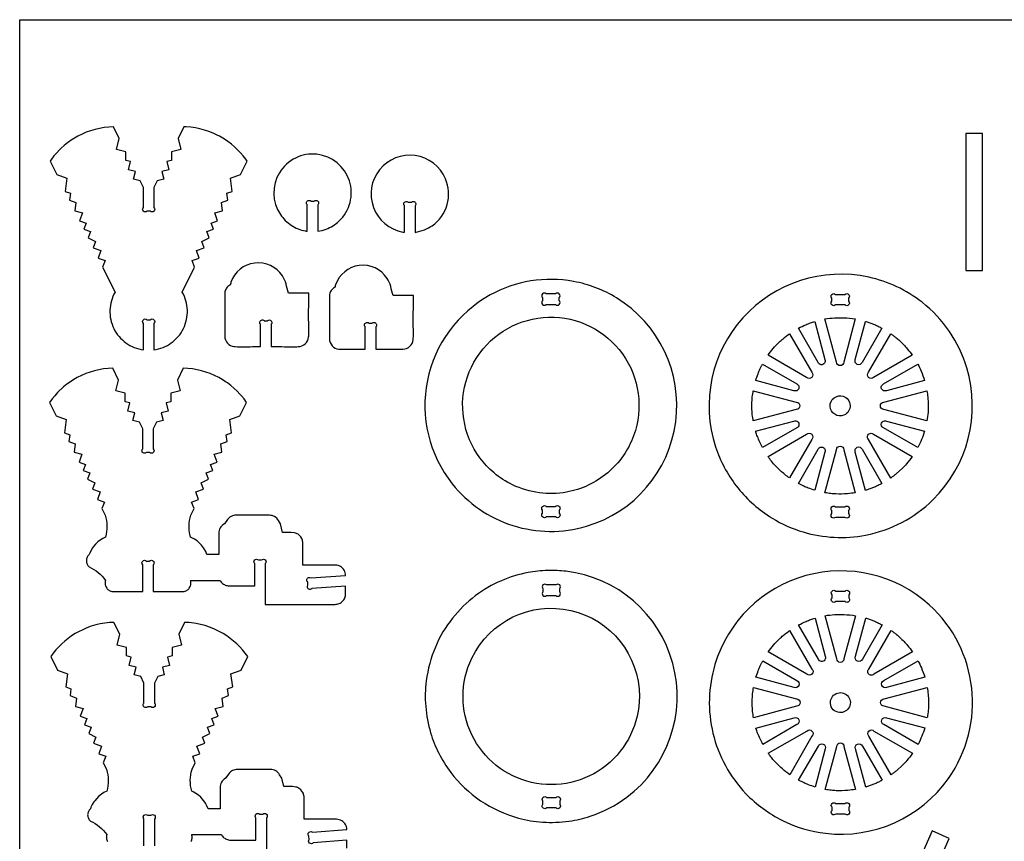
# Model space of a CAD drawing. Extents: x -818 to 922, y -599 to 344.
# Tile 2 of 5: x -818 to -257, y -124 to 344. Entities that reach past the tile are written whole.
import ezdxf

# ---------------------------------------------------------------- set-up
doc = ezdxf.new("R2010")
doc.units = 0
doc.header["$MEASUREMENT"] = 0
doc.layers.get('0').update_dxf_attribs({"linetype": 'CONTINUOUS'})
doc.layers.add('SECTIONCUTEDGES', color=18, linetype='CONTINUOUS')

msp = doc.modelspace()

# ---------------------------------------------------------------- linework, layer by layer
msp.add_lwpolyline([(922.13, 343.83), (922.13, -599.45), (-818.06, -599.45), (-818.06, 343.83)], close=True)
at = {"layer": 'SECTIONCUTEDGES'}
for points in [[(-763.08, 165.64), (-762.3, 164.53), (-761.46, 163.47), (-760.56, 162.48), (-759.61, 161.54), (-758.6, 160.66), (-757.54, 159.85), (-756.43, 159.1), (-755.28, 158.42), (-754.09, 157.81), (-752.86, 157.27), (-751.6, 156.81), (-750.3, 156.42), (-748.98, 156.11), (-747.63, 155.88), (-747.63, 170.91, -1), (-745.51, 173.03), (-743.75, 173.03, -1), (-741.63, 170.91), (-741.63, 155.88), (-740.28, 156.11), (-738.95, 156.42), (-737.66, 156.81), (-736.39, 157.27), (-735.16, 157.81), (-733.97, 158.42), (-732.82, 159.1), (-731.72, 159.85), (-730.66, 160.66), (-729.65, 161.54), (-728.69, 162.48), (-727.8, 163.47), (-726.96, 164.53), (-726.18, 165.64), (-725.47, 166.8), (-724.83, 168.01), (-724.26, 169.25), (-723.78, 170.52), (-723.37, 171.82), (-723.05, 173.12), (-722.81, 174.44), (-722.65, 175.77), (-722.57, 177.11), (-722.57, 178.44), (-722.66, 179.77), (-722.82, 181.1), (-723.06, 182.42), (-723.39, 183.72), (-723.79, 185), (-724.27, 186.27), (-724.84, 187.5), (-725.48, 188.71), (-718.43, 202.97), (-719.8, 206.67), (-715.87, 208.13), (-717.45, 212.38), (-712.95, 214.05), (-714.27, 217.62), (-710.18, 219.64), (-711.51, 223.22), (-707.71, 224.63), (-708.99, 228.07), (-705.34, 229.42), (-707.02, 233.94), (-702.55, 235.07), (-703.2, 239.8), (-699.53, 241.17), (-700.06, 245), (-697.09, 246.11), (-698.11, 253.54), (-692.35, 255.68), (-688.55, 263.36), (-689.24, 264.35), (-690.71, 266.26), (-692.28, 268.09), (-693.94, 269.82), (-695.68, 271.47), (-697.52, 273.02), (-699.44, 274.47), (-701.43, 275.82), (-702.46, 276.46), (-704.35, 277.53), (-705.53, 278.14), (-707.92, 279.25), (-710.37, 280.21), (-712.86, 281.03), (-715.4, 281.7), (-717.98, 282.23), (-720.58, 282.6), (-723.21, 282.81), (-724.53, 282.87), (-727.87, 276.11), (-726.3, 269.91), (-731.61, 268.56), (-731.61, 263.77), (-734.32, 263.08), (-733.13, 258.37), (-737.16, 257.35), (-736.06, 253.03), (-739.76, 252.09), (-741.63, 248.31), (-741.63, 236.94, -1), (-743.75, 234.82), (-745.51, 234.82, -1), (-747.63, 236.94), (-747.63, 248.31), (-749.5, 252.09), (-753.2, 253.03), (-752.1, 257.35), (-756.13, 258.37), (-754.93, 263.08), (-757.65, 263.77), (-757.65, 268.56), (-762.96, 269.91), (-761.38, 276.11), (-764.73, 282.87), (-767.36, 282.72), (-769.98, 282.43), (-772.57, 281.98), (-775.13, 281.39), (-777.65, 280.64), (-780.12, 279.75), (-782.54, 278.71), (-784.9, 277.53), (-786.8, 276.46), (-788.83, 275.16), (-790.79, 273.76), (-792.66, 272.26), (-794.46, 270.66), (-795.32, 269.82), (-796.98, 268.09), (-798.54, 266.26), (-800.01, 264.35), (-800.71, 263.36), (-796.91, 255.68), (-791.15, 253.54), (-792.17, 246.11), (-789.2, 245), (-789.73, 241.17), (-786.06, 239.8), (-786.71, 235.07), (-782.24, 233.94), (-783.92, 229.42), (-780.27, 228.07), (-781.54, 224.63), (-777.75, 223.22), (-779.08, 219.64), (-774.98, 217.62), (-776.31, 214.05), (-771.8, 212.38), (-773.38, 208.13), (-769.45, 206.67), (-770.83, 202.97), (-763.77, 188.71), (-764.42, 187.5), (-764.98, 186.27), (-765.47, 185), (-765.87, 183.72), (-766.19, 182.42), (-766.44, 181.1), (-766.6, 179.77), (-766.68, 178.44), (-766.68, 177.11), (-766.61, 175.77), (-766.45, 174.44), (-766.2, 173.12), (-765.88, 171.82), (-765.48, 170.52), (-764.99, 169.25), (-764.43, 168.01), (-763.79, 166.8)], [(-654.29, 223.41), (-654.29, 238.44, 0.08601), (-654.41, 238.64, -0.186349), (-654.73, 239.54, -0.284949), (-653.86, 240.86, -0.285005), (-652.28, 240.67, -0.066648), (-652.23, 240.61, 0.145329), (-652.17, 240.56), (-650.41, 240.56, 0.08601), (-650.21, 240.68, -0.186349), (-649.31, 241, -0.284949), (-647.99, 240.13, -0.285005), (-648.18, 238.56, -0.066648), (-648.24, 238.5, 0.145329), (-648.29, 238.44), (-648.29, 223.41, 0.047597), (-643.53, 224.65, 0.100184), (-636.25, 229.12, 0.639695), (-648.77, 267.19, 0.640021), (-669.61, 232.97, 0.099512), (-663.42, 226.84, 0.09979), (-655.36, 223.58, 0.009062), (-654.82, 223.49, -0.003021)], [(-592.9, 222.78, 0.053281), (-587.58, 224.23, 0.059622), (-583.23, 226.56, 0.171891), (-574.68, 238.58, 0.17205), (-575.6, 253.3, 0.566523), (-613.12, 258.45, 0.566801), (-599.96, 222.95, 0.009062), (-599.43, 222.86, -0.003021), (-598.9, 222.78), (-598.9, 237.8, 0.08601), (-599.02, 238.01, -0.186349), (-599.33, 238.9, -0.284949), (-598.46, 240.22, -0.285005), (-596.89, 240.03, -0.066648), (-596.84, 239.97, 0.145329), (-596.77, 239.93), (-595.02, 239.93, 0.08601), (-594.81, 240.05, -0.186349), (-593.92, 240.36, -0.284949), (-592.6, 239.49, -0.285005), (-592.79, 237.92, -0.066648), (-592.85, 237.87, 0.145329), (-592.9, 237.8)], [(-680.87, 157.72), (-680.87, 170.37, 0.08601), (-681, 170.57, -0.186349), (-681.31, 171.46, -0.284949), (-680.44, 172.79, -0.285005), (-678.87, 172.59, -0.066648), (-678.82, 172.54, 0.145329), (-678.75, 172.49), (-677, 172.49, 0.08601), (-676.79, 172.61, -0.186349), (-675.9, 172.93, -0.284949), (-674.58, 172.06, -0.285005), (-674.77, 170.48, -0.066648), (-674.83, 170.43, 0.145329), (-674.87, 170.37), (-674.87, 157.72, -0.001261), (-662.56, 157.68, 0.007568), (-659.48, 157.72, 0.17911), (-655.43, 159.33, 0.186027), (-653.53, 163.08, 0.012625), (-653.52, 163.28, 0.006307), (-653.5, 163.69, 0.00914), (-653.47, 168.59, -0.008036), (-653.38, 188.16), (-665.03, 188.16, 0.002778), (-666.39, 193.44, 0.080686), (-668.44, 198.02, 0.286261), (-684.25, 205.32, 0.286452), (-697.75, 194.33, 0.036637), (-698.04, 193.24, -0.114416), (-698.15, 192.98, -0.116624), (-698.43, 192.75, 0.081245), (-699.59, 191.9, 0.097719), (-700.81, 190.06, 0.089338), (-701.31, 187.71), (-701.31, 163.69, 0.17911), (-699.7, 159.65, 0.186027), (-695.95, 157.75, 0.012625), (-695.74, 157.73, 0.006307), (-695.34, 157.72, 0.008514), (-690.27, 157.67, -0.002207)], [(-621.28, 156.29), (-621.28, 168.94, 0.08601), (-621.4, 169.14, -0.186349), (-621.72, 170.04, -0.284949), (-620.85, 171.36, -0.285005), (-619.28, 171.17, -0.066648), (-619.22, 171.11, 0.145329), (-619.16, 171.06), (-617.4, 171.06, 0.08601), (-617.2, 171.18, -0.186349), (-616.31, 171.5, -0.284949), (-614.98, 170.63, -0.285005), (-615.18, 169.06, -0.066648), (-615.23, 169, 0.145329), (-615.28, 168.94), (-615.28, 156.29, -0.001261), (-602.97, 156.26, 0.007568), (-599.89, 156.29, 0.17911), (-595.84, 157.9, 0.186027), (-593.94, 161.65, 0.012625), (-593.93, 161.86, 0.006307), (-593.91, 162.26, 0.00914), (-593.88, 167.16, -0.008036), (-593.79, 186.74), (-605.44, 186.74, 0.002778), (-606.8, 192.01, 0.080686), (-608.84, 196.59, 0.286261), (-624.66, 203.89, 0.286452), (-638.16, 192.9, 0.036637), (-638.45, 191.81, -0.114416), (-638.56, 191.56, -0.116624), (-638.84, 191.32, 0.081245), (-640, 190.48, 0.097719), (-641.22, 188.64, 0.089338), (-641.72, 186.28), (-641.72, 162.26, 0.17911), (-640.11, 158.22, 0.186027), (-636.36, 156.32, 0.012625), (-636.15, 156.3, 0.006307), (-635.74, 156.29, 0.008514), (-630.68, 156.25, -0.002207)], [(-389.63, 60.08, 0.063566), (-371.86, 52.22, 0.120276), (-336.36, 50.43, 0.147825), (-298.04, 70.51, 0.278823), (-278.79, 145.71, 0.15407), (-304.22, 182.97, 0.113627), (-334.57, 197.26, 0.268788), (-406.2, 174.19, 0.26905), (-421.75, 100.64, 0.085445), (-409.98, 78.43, 0.083649), (-391.12, 61.01, 0.004404), (-390.38, 60.54, 0.004421)], [(-571.77, 79.68, 0.149338), (-537.22, 55.9, 0.149353), (-495.28, 55.48, 0.296651), (-444.5, 114.87, 0.29625), (-478.2, 185.47, 0.092281), (-502.68, 194.83, 0.172556), (-550.08, 187.16, 0.220869), (-585.91, 138.43, 0.221131)], [(-518.22, 181.74), (-512.9, 181.74, 1), (-510.78, 183.86), (-510.78, 185.62, 1), (-512.9, 187.74), (-518.22, 187.74, 1), (-520.34, 185.62), (-520.34, 183.86, 1)], [(-353.48, 187.48), (-348.16, 187.48, -1), (-346.04, 185.36), (-346.04, 183.6, -1), (-348.16, 181.48), (-353.48, 181.48, -1), (-355.6, 183.6), (-355.6, 185.36, -1)], [(-468.45, 107.01, -0.131005), (-483.22, 85.94, -0.129677), (-506.72, 74.85, -0.079692), (-522.11, 74.49, -0.0771), (-537.37, 79.02, -0.064704), (-547.94, 85.83, -0.117883), (-561.86, 104.73, -0.529054), (-516.84, 174.48, -0.528938)], [(-342.25, 173.47), (-348.81, 148.96, -1), (-352.91, 148.96), (-359.48, 173.46, -0.057699), (-348.73, 174.13, -0.024823)], [(-365.32, 172.09), (-359.49, 150.34, -1), (-363.38, 148.73), (-374.63, 168.21, -0.012176), (-370.41, 170.22, -0.019565), (-367.71, 171.3, -0.009363), (-366.52, 171.7, 0.003121)], [(-327.07, 168.26), (-338.35, 148.73, -1), (-342.23, 150.34), (-336.4, 172.12, 0.006199), (-336.17, 172.06, -0.0186), (-335.95, 172), (-331.3, 170.3, -0.018388), (-329.17, 169.31, 0.006129)], [(-379.75, 165.07), (-367.06, 143.1, -1), (-369.95, 140.2), (-391.92, 152.88, -0.014778), (-388.97, 156.64, -0.028539), (-385.53, 160.32, -0.018438), (-383.39, 162.21, -0.011345)], [(-309.8, 152.89), (-331.77, 140.2, -1), (-334.67, 143.1), (-321.99, 165.07, 0.006303), (-320.42, 163.94, -0.01891), (-318.88, 162.77, -0.017187), (-317.04, 161.15, -0.012321), (-314.61, 158.74, -0.018926), (-312.61, 156.49, -0.012469)], [(-395.08, 147.78), (-375.59, 136.52, -1), (-377.2, 132.64), (-398.93, 138.46, -0.012918), (-397.59, 142.33, -0.018758), (-396.5, 144.93, -0.010898), (-395.8, 146.36, 0.003632)], [(-302.79, 138.47), (-324.53, 132.64, -1), (-326.14, 136.53), (-306.65, 147.78, -0.026072), (-304.72, 143.74, -0.02074)], [(-779.18, 33.09), (-778.87, 32.71), (-778.51, 32.35), (-777.13, 31.69), (-775.81, 30.93), (-774.54, 30.08), (-773.33, 29.15), (-772.19, 28.15), (-771.12, 27.06), (-770.12, 25.9), (-769.2, 24.68), (-769.33, 24.18), (-769.4, 23.67), (-769.42, 23.16), (-769.39, 22.66), (-769.31, 22.15), (-769.18, 21.66), (-769, 21.18), (-768.77, 20.72), (-768.49, 20.29), (-768.18, 19.89), (-767.82, 19.52), (-767.44, 19.19), (-767.02, 18.9), (-766.57, 18.66), (-766.1, 18.46), (-765.61, 18.31), (-747.99, 18.31), (-747.99, 33.53, -1), (-745.87, 35.65), (-744.11, 35.65, -1), (-741.99, 33.53), (-741.99, 18.31), (-724.37, 18.31), (-723.87, 18.46), (-723.4, 18.66), (-722.96, 18.9), (-722.54, 19.19), (-722.15, 19.52), (-721.8, 19.89), (-721.48, 20.29), (-721.21, 20.72), (-720.98, 21.18), (-720.8, 21.66), (-720.67, 22.15), (-720.59, 22.66), (-720.56, 23.16), (-720.58, 23.67), (-720.65, 24.18), (-720.77, 24.68), (-703.93, 24.67), (-703.63, 24.17), (-703.29, 23.71), (-702.9, 23.29), (-702.48, 22.9), (-702.02, 22.56), (-701.52, 22.26), (-701, 22.01), (-700.45, 21.81), (-699.88, 21.66), (-699.29, 21.57), (-698.68, 21.54), (-684.21, 21.54), (-684.21, 34.19, -1), (-682.09, 36.31), (-680.34, 36.31, -1), (-678.21, 34.19), (-678.21, 11.01), (-638.42, 11.01), (-637.81, 11.05), (-637.22, 11.14), (-636.65, 11.28), (-636.1, 11.48), (-635.58, 11.74), (-635.08, 12.03), (-634.62, 12.38), (-634.2, 12.76), (-633.81, 13.19), (-633.47, 13.65), (-633.17, 14.14), (-632.92, 14.66), (-632.72, 15.21), (-632.57, 15.79), (-632.48, 16.38), (-632.45, 16.99), (-632.45, 21.42), (-651.65, 20.01, -1), (-653.92, 21.97), (-654.05, 23.78, -1), (-652.09, 26.05), (-632.45, 27.49), (-632.49, 28.25), (-632.64, 29.01), (-632.89, 29.74), (-633.22, 30.43), (-633.65, 31.07), (-634.15, 31.65), (-634.73, 32.15), (-635.37, 32.58), (-636.06, 32.92), (-636.78, 33.17), (-637.54, 33.32), (-638.3, 33.37), (-656.84, 33.37), (-656.84, 45.9), (-656.87, 46.46), (-656.95, 47.01), (-657.07, 47.54), (-657.24, 48.05), (-657.46, 48.54), (-658.02, 49.45), (-658.72, 50.25), (-659.56, 50.91), (-660.02, 51.18), (-660.51, 51.41), (-661.02, 51.6), (-661.56, 51.74), (-663.43, 51.99), (-668.37, 51.99), (-669.57, 56.81), (-670.73, 58.79), (-671.17, 59.44), (-671.69, 60.02), (-672.28, 60.53), (-672.92, 60.95), (-673.61, 61.29), (-674.34, 61.54), (-675.1, 61.69), (-675.89, 61.74), (-694.85, 61.74), (-695.56, 61.7), (-696.25, 61.58), (-696.91, 61.38), (-697.55, 61.1), (-698.15, 60.75), (-698.71, 60.33), (-699.22, 59.84), (-699.67, 59.3), (-701.49, 56.81), (-702.35, 56.24), (-702.93, 55.73), (-703.44, 55.14), (-703.86, 54.5), (-704.2, 53.81), (-704.45, 53.08), (-704.6, 52.32), (-704.65, 51.53), (-704.65, 39.38), (-711.46, 39.38), (-712.15, 41.01), (-712.99, 42.55), (-713.46, 43.28), (-714.52, 44.67), (-715.7, 45.94), (-717.02, 47.09), (-718.44, 48.1), (-719.97, 48.97), (-720.77, 49.34), (-721.16, 50.89), (-721.31, 51.67), (-721.52, 53.24), (-721.58, 54.03), (-721.62, 55.61), (-721.55, 57.18), (-721.36, 58.75), (-721.05, 60.31), (-720.64, 61.85), (-718.79, 65.58), (-720.16, 69.28), (-716.23, 70.74), (-717.81, 74.98), (-713.31, 76.66), (-714.63, 80.23), (-710.54, 82.25), (-711.87, 85.83), (-708.07, 87.24), (-709.35, 90.68), (-705.7, 92.03), (-707.38, 96.55), (-702.9, 97.68), (-703.56, 102.41), (-699.89, 103.77), (-700.42, 107.61), (-697.45, 108.72), (-698.47, 116.15), (-692.71, 118.29), (-688.91, 125.97), (-690.32, 127.92), (-691.84, 129.79), (-692.64, 130.69), (-694.3, 132.43), (-696.04, 134.08), (-697.88, 135.63), (-699.8, 137.08), (-700.78, 137.77), (-702.82, 139.07), (-704.71, 140.14), (-707.07, 141.32), (-709.5, 142.36), (-711.97, 143.25), (-714.49, 144), (-717.05, 144.59), (-719.64, 145.04), (-722.25, 145.33), (-724.89, 145.47), (-728.23, 138.72), (-726.66, 132.51), (-731.97, 131.17), (-731.97, 126.38), (-734.68, 125.69), (-733.49, 120.98), (-737.52, 119.96), (-736.42, 115.64), (-740.12, 114.7), (-741.99, 110.92), (-741.99, 99.55, -1), (-744.11, 97.43), (-745.87, 97.43, -1), (-747.99, 99.55), (-747.99, 110.92), (-749.86, 114.7), (-753.56, 115.64), (-752.46, 119.96), (-756.49, 120.98), (-755.29, 125.69), (-758.01, 126.38), (-758.01, 131.17), (-763.32, 132.51), (-761.74, 138.72), (-765.08, 145.47), (-767.72, 145.33), (-770.34, 145.04), (-772.93, 144.59), (-775.49, 144), (-778.01, 143.25), (-780.48, 142.36), (-782.9, 141.32), (-785.26, 140.14), (-787.16, 139.07), (-789.19, 137.77), (-791.15, 136.37), (-793.02, 134.87), (-793.93, 134.08), (-795.68, 132.43), (-796.52, 131.57), (-798.13, 129.79), (-799.65, 127.92), (-801.07, 125.97), (-797.27, 118.29), (-791.51, 116.15), (-792.53, 108.72), (-789.56, 107.61), (-790.09, 103.77), (-786.42, 102.41), (-787.07, 97.68), (-782.6, 96.55), (-784.28, 92.03), (-780.63, 90.68), (-781.9, 87.24), (-778.11, 85.83), (-779.44, 82.25), (-775.34, 80.23), (-776.67, 76.66), (-772.16, 74.98), (-773.74, 70.74), (-769.81, 69.28), (-771.19, 65.58), (-769.34, 61.85), (-768.92, 60.31), (-768.62, 58.75), (-768.43, 57.18), (-768.35, 55.61), (-768.39, 54.03), (-768.55, 52.45), (-768.82, 50.89), (-769.2, 49.34), (-770.78, 48.55), (-772.26, 47.61), (-773.63, 46.53), (-774.88, 45.32), (-776, 43.99), (-776.51, 43.28), (-777.43, 41.79), (-778.19, 40.2), (-778.51, 39.38), (-778.87, 39.03), (-779.18, 38.64), (-779.45, 38.23), (-779.67, 37.79), (-779.85, 37.33), (-779.98, 36.86), (-780.06, 36.37), (-780.08, 35.87), (-780.06, 35.37), (-779.98, 34.88), (-779.85, 34.4), (-779.67, 33.94), (-779.45, 33.51)], [(-400.32, 132.62), (-375.81, 126.06, -1), (-375.81, 121.96), (-400.31, 115.39, 0.006429), (-400.61, 117.16, -0.01929), (-400.86, 118.94), (-401.12, 124.01), (-400.86, 129.08, -0.018896), (-400.61, 130.85, 0.006298)], [(-348.68, 118.73, -0.520017), (-356.56, 123.75, -0.519794), (-349.16, 129.46, -0.315968), (-345.16, 124.27, -0.315775)], [(-301.4, 115.4), (-325.91, 121.96, -1), (-325.91, 126.06), (-301.41, 132.62, -0.005477), (-300.94, 128.9, -0.027167), (-300.66, 124.28, -0.022163), (-300.81, 120.42, -0.016966)], [(-398.97, 109.54), (-377.19, 115.38, -1), (-375.58, 111.49), (-395.07, 100.24, -0.020623), (-397.96, 106.61, -0.019978), (-398.85, 109.09, -0.019766), (-398.91, 109.32, 0.006588)], [(-306.64, 100.24), (-326.14, 111.49, -1), (-324.53, 115.38), (-302.79, 109.56, -0.023422), (-304.48, 104.87, -0.022807)], [(-391.93, 95.13), (-369.95, 107.82, -1), (-367.05, 104.92), (-379.74, 82.95, -0.024397), (-384.85, 87.09, -0.042082), (-389.98, 92.53, -0.010889), (-390.96, 93.82, 0.00363)], [(-321.98, 82.94), (-334.67, 104.92, -1), (-331.77, 107.82), (-309.8, 95.13, -0.014529), (-313.05, 90.98, -0.022653), (-315.33, 88.48), (-318.88, 85.25, -0.018394), (-320.42, 84.08, 0.006131)], [(-359.48, 74.55), (-352.91, 99.06, -1), (-348.81, 99.06), (-342.25, 74.56, -0.013089), (-346.63, 74.02, -0.036535), (-353.36, 73.86, -0.015577), (-356.07, 74.08, -0.012352)], [(-374.63, 79.79), (-363.38, 99.29, -1), (-359.49, 97.68), (-365.31, 75.94, -0.012234), (-369.07, 77.24, -0.017991), (-371.56, 78.27, -0.010478), (-373.1, 79.02, 0.003492)], [(-336.4, 75.9), (-342.23, 97.68, -1), (-338.34, 99.29), (-327.07, 79.77, 0.006248), (-329.17, 78.72, -0.018746), (-331.3, 77.72), (-335.95, 76.02, -0.018599), (-336.17, 75.96, 0.006199)], [(-512.9, 60.8), (-518.22, 60.8, -1), (-520.34, 62.92), (-520.34, 64.68, -1), (-518.22, 66.8), (-512.9, 66.8, -1), (-510.78, 64.68), (-510.78, 62.92, -1)], [(-353.48, 66.54), (-348.16, 66.54, -1), (-346.04, 64.42), (-346.04, 62.66, -1), (-348.16, 60.54), (-353.48, 60.54, -1), (-355.6, 62.66), (-355.6, 64.42, -1)], [(-572.57, -84.65, 0.082498), (-555.58, -100.74, 0.081429), (-534.04, -110.64, 0.051999), (-520.21, -112.94, 0.048718), (-505.27, -112.39, 0.045642), (-493.18, -109.62, 0.081866), (-472.4, -98.8, 0.306737), (-446.13, -22.68, 0.307202), (-507.03, 29.84, 0.018046), (-511.95, 30.23, 0.016111), (-517.48, 30.3, 0.042286), (-528.52, 29.13, 0.052805), (-543.76, 24.49, 0.063258), (-558.6, 15.84, 0.060023), (-571.54, 3.2, 0.070022), (-581.35, -13.26, 0.067248), (-586.54, -32.51, 0.053404), (-586.87, -47.07, 0.050725), (-584.04, -62.13, 0.04601), (-579.43, -73.7, 0.044299)], [(-404.48, -96.75, 0.086412), (-383.73, -112.01, 0.086691), (-359.11, -119.32, 0.274319), (-289.23, -88.12, 0.379188), (-300.07, 10.65, 0.257222), (-370.44, 27.35, 0.257249), (-422.15, -23.2, 0.132982), (-423.27, -62.37, 0.132968)], [(-517.99, 16.08), (-512.67, 16.08, 1), (-510.55, 18.2), (-510.55, 19.96, 1), (-512.67, 22.08), (-517.99, 22.08, 1), (-520.11, 19.96), (-520.11, 18.2, 1)], [(-353.33, 18.57), (-348.02, 18.57, -1), (-345.89, 16.45), (-345.89, 14.69, -1), (-348.02, 12.57), (-353.33, 12.57, -1), (-355.46, 14.69), (-355.46, 16.45, -1)], [(-465.18, -41.39, -0.481507), (-526.56, -90.35, -0.481693), (-560.62, -19.62, -0.349808), (-504.21, 7.55, -0.349977)], [(-365.17, 3.18), (-359.35, -18.57, -1), (-363.23, -20.18), (-374.48, -0.7, -0.012176), (-370.27, 1.31, -0.019565), (-367.57, 2.39, -0.009363), (-366.37, 2.79, 0.003121)], [(-342.1, 4.56), (-348.67, -19.95, -1), (-352.77, -19.95), (-359.33, 4.55, -0.057699), (-348.58, 5.22, -0.024823)], [(-326.92, -0.65), (-338.2, -20.18, -1), (-342.09, -18.57), (-336.25, 3.21, 0.006199), (-336.03, 3.15, -0.0186), (-335.8, 3.09), (-331.15, 1.39, -0.018388), (-329.03, 0.4, 0.006129)], [(-379.6, -3.84), (-366.91, -25.81, -1), (-369.81, -28.71), (-391.78, -16.03, -0.014778), (-388.82, -12.27, -0.028539), (-385.38, -8.59, -0.018438), (-383.25, -6.7, -0.011345)], [(-309.65, -16.02), (-331.63, -28.71, -1), (-334.52, -25.81), (-321.84, -3.84, 0.006303), (-320.27, -4.97, -0.01891), (-318.74, -6.14, -0.017187), (-316.9, -7.76, -0.012321), (-314.46, -10.17, -0.018926), (-312.47, -12.42, -0.012469)], [(-394.93, -21.13), (-375.44, -32.39, -1), (-377.05, -36.27), (-398.78, -30.45, -0.012918), (-397.44, -26.58, -0.018758), (-396.36, -23.98, -0.010898), (-395.66, -22.55, 0.003632)], [(-302.64, -30.44), (-324.38, -36.27, -1), (-325.99, -32.38), (-306.5, -21.13, -0.026072), (-304.58, -25.17, -0.02074)], [(-400.18, -36.29), (-375.66, -42.85, -1), (-375.66, -46.95), (-400.17, -53.52, 0.006429), (-400.46, -51.75, -0.01929), (-400.72, -49.97), (-400.97, -44.9), (-400.72, -39.83, -0.018896), (-400.47, -38.05, 0.006298)], [(-356.39, -45.48, -0.704491), (-346.7, -40.9, -0.705318), (-351.3, -50.58, -0.172802), (-354.76, -48.94, -0.173371)], [(-301.26, -53.51), (-325.77, -46.95, -1), (-325.77, -42.85), (-301.26, -36.29, -0.035509), (-300.55, -44.19, -0.037792), (-300.97, -51.63, -0.007975), (-301.11, -52.57, 0.002658)], [(-398.82, -59.37), (-377.05, -53.53, -1), (-375.44, -57.42), (-394.93, -68.67, -0.020623), (-397.82, -62.3, -0.019978), (-398.71, -59.82, -0.019766), (-398.77, -59.59, 0.006588)], [(-306.5, -68.67), (-325.99, -57.42, -1), (-324.38, -53.53), (-302.64, -59.35, -0.023422), (-304.33, -64.04, -0.022807)], [(-391.78, -73.78), (-369.81, -61.09, -1), (-366.91, -63.99), (-379.59, -85.96, -0.019294), (-383.77, -82.65, -0.045903), (-389.84, -76.38, -0.008546), (-390.75, -75.2, -0.007227)], [(-321.83, -85.97), (-334.52, -63.99, -1), (-331.63, -61.09), (-309.66, -73.78, -0.014529), (-312.91, -77.93, -0.022653), (-315.18, -80.43), (-318.74, -83.66, -0.018394), (-320.27, -84.83, 0.006131)], [(-374.49, -89.12), (-363.23, -69.62, -1), (-359.35, -71.23), (-365.17, -92.97, -0.012234), (-368.92, -91.67, -0.017991), (-371.41, -90.64, -0.010478), (-372.95, -89.89, 0.003492)], [(-359.33, -94.36), (-352.76, -69.85, -1), (-348.67, -69.85), (-342.1, -94.35, -0.013089), (-346.49, -94.89, -0.036535), (-353.21, -95.05, -0.015577), (-355.93, -94.83, -0.012352)], [(-336.25, -93.01), (-342.08, -71.23, -1), (-338.2, -69.62), (-326.92, -89.14, 0.006248), (-329.03, -90.19, -0.018746), (-331.15, -91.19), (-335.8, -92.89, -0.018599), (-336.02, -92.95, 0.006199)], [(-517.99, -98.86), (-512.67, -98.86, -1), (-510.55, -100.98), (-510.55, -102.73, -1), (-512.67, -104.86), (-517.99, -104.86, -1), (-520.11, -102.73), (-520.11, -100.98, -1)], [(-355.46, -106.25), (-355.46, -104.49, -1), (-353.33, -102.37), (-348.02, -102.37, -1), (-345.89, -104.49), (-345.89, -106.25, -1), (-348.02, -108.37), (-353.33, -108.37, -1)]]:
    msp.add_lwpolyline(points, format="xyb", close=True, dxfattribs=at)
msp.add_lwpolyline([(-279.26, 201.03), (-269.7, 201.03), (-269.7, 279.03), (-279.26, 279.03)], close=True, dxfattribs=at)
for points in [[(-631.74, -127.74), (-631.74, -123.31), (-650.94, -124.71, -1), (-653.21, -122.75), (-653.34, -120.95, -1), (-651.38, -118.68), (-631.74, -117.24), (-631.78, -116.47), (-631.93, -115.72), (-632.17, -114.99), (-632.51, -114.3), (-632.94, -113.66), (-633.44, -113.08), (-634.02, -112.57), (-634.66, -112.14), (-635.35, -111.8), (-636.07, -111.55), (-636.83, -111.4), (-637.59, -111.35), (-656.13, -111.35), (-656.13, -98.83), (-656.16, -98.27), (-656.24, -97.72), (-656.36, -97.19), (-656.53, -96.68), (-656.75, -96.18), (-657.31, -95.27), (-658.01, -94.48), (-658.85, -93.82), (-659.31, -93.55), (-659.8, -93.32), (-660.31, -93.13), (-660.85, -92.99), (-662.72, -92.74), (-667.66, -92.74), (-668.86, -87.92), (-670.02, -85.94), (-670.46, -85.29), (-670.98, -84.7), (-671.56, -84.2), (-672.21, -83.77), (-672.9, -83.44), (-673.63, -83.19), (-674.39, -83.03), (-675.18, -82.98), (-694.14, -82.98), (-694.84, -83.02), (-695.54, -83.15), (-696.2, -83.35), (-696.84, -83.63), (-697.44, -83.98), (-698, -84.4), (-698.51, -84.88), (-698.96, -85.43), (-700.78, -87.92), (-701.64, -88.48), (-702.22, -89), (-702.73, -89.58), (-703.15, -90.22), (-703.49, -90.92), (-703.74, -91.65), (-703.89, -92.41), (-703.94, -93.2), (-703.94, -105.35), (-710.75, -105.35), (-711.44, -103.72), (-712.28, -102.18), (-713.26, -100.74), (-714.38, -99.41), (-714.99, -98.79), (-716.31, -97.64), (-717.73, -96.63), (-719.26, -95.76), (-720.06, -95.38), (-720.45, -93.84), (-720.72, -92.27), (-720.87, -90.7), (-720.91, -89.12), (-720.84, -87.54), (-720.65, -85.97), (-720.34, -84.42), (-719.93, -82.88), (-718.08, -79.15), (-719.45, -75.45), (-715.52, -73.99), (-717.1, -69.74), (-712.6, -68.07), (-713.92, -64.5), (-709.83, -62.47), (-711.16, -58.9), (-707.36, -57.49), (-708.64, -54.05), (-704.99, -52.7), (-706.67, -48.18), (-702.19, -47.05), (-702.84, -42.31), (-699.18, -40.95), (-699.71, -37.12), (-696.74, -36.01), (-697.76, -28.57), (-692, -26.43), (-688.2, -18.75), (-689.61, -16.8), (-691.13, -14.93), (-692.74, -13.15), (-694.45, -11.46), (-696.24, -9.86), (-698.12, -8.36), (-700.07, -6.96), (-702.11, -5.66), (-704, -4.58), (-705.18, -3.98), (-707.57, -2.87), (-710.02, -1.9), (-712.51, -1.09), (-715.05, -0.41), (-717.63, 0.11), (-720.23, 0.48), (-721.54, 0.61), (-724.18, 0.75), (-727.52, -6.01), (-725.95, -12.21), (-731.26, -13.56), (-731.26, -18.35), (-733.97, -19.04), (-732.78, -23.75), (-736.81, -24.77), (-735.71, -29.09), (-739.41, -30.03), (-741.28, -33.81), (-741.28, -45.18, -1), (-743.4, -47.3), (-745.16, -47.3, -1), (-747.28, -45.18), (-747.28, -33.81), (-749.15, -30.03), (-752.85, -29.09), (-751.75, -24.77), (-755.78, -23.75), (-754.58, -19.04), (-757.3, -18.35), (-757.3, -13.56), (-762.61, -12.21), (-761.03, -6.01), (-764.37, 0.75), (-767.01, 0.61), (-769.63, 0.31), (-772.22, -0.13), (-774.78, -0.73), (-777.3, -1.48), (-779.77, -2.37), (-782.19, -3.4), (-784.55, -4.58), (-786.45, -5.66), (-788.48, -6.96), (-790.44, -8.36), (-792.31, -9.86), (-794.11, -11.46), (-795.81, -13.15), (-797.42, -14.93), (-798.94, -16.8), (-800.36, -18.75), (-796.56, -26.43), (-790.8, -28.57), (-791.82, -36.01), (-788.85, -37.12), (-789.38, -40.95), (-785.71, -42.31), (-786.36, -47.05), (-781.89, -48.18), (-783.57, -52.7), (-779.92, -54.05), (-781.19, -57.49), (-777.4, -58.9), (-778.73, -62.47), (-774.63, -64.5), (-775.96, -68.07), (-771.45, -69.74), (-773.03, -73.99), (-769.1, -75.45), (-770.48, -79.15), (-768.63, -82.88), (-768.21, -84.42), (-767.91, -85.97), (-767.72, -87.54), (-767.64, -89.12), (-767.68, -90.7), (-767.84, -92.27), (-768.11, -93.84), (-768.49, -95.38), (-770.07, -96.18), (-771.55, -97.12), (-772.92, -98.2), (-774.17, -99.41), (-775.29, -100.74), (-775.8, -101.45), (-776.72, -102.94), (-777.48, -104.52), (-777.8, -105.35), (-778.16, -105.7), (-778.47, -106.08), (-778.74, -106.5), (-778.96, -106.94), (-779.14, -107.39), (-779.27, -107.87), (-779.35, -108.36), (-779.37, -108.86), (-779.35, -109.36), (-779.27, -109.85), (-779.14, -110.32), (-778.96, -110.78), (-778.74, -111.22), (-778.47, -111.63), (-778.16, -112.02), (-777.8, -112.37), (-776.42, -113.04), (-775.1, -113.8), (-773.83, -114.64), (-772.62, -115.57), (-771.48, -116.58), (-770.41, -117.66), (-769.41, -118.82), (-768.49, -120.05), (-768.62, -120.55), (-768.69, -121.06), (-768.71, -121.56), (-768.68, -122.07), (-768.6, -122.57), (-768.47, -123.06), (-768.29, -123.54), (-768.06, -124)], [(-747.28, -126.42), (-747.28, -111.2, -1), (-745.16, -109.08), (-743.4, -109.08, -1), (-741.28, -111.2), (-741.28, -126.42)], [(-720.5, -124), (-720.27, -123.54), (-720.09, -123.06), (-719.96, -122.57), (-719.88, -122.07), (-719.85, -121.56), (-719.87, -121.06), (-719.94, -120.55), (-720.06, -120.05), (-703.22, -120.06), (-702.92, -120.55), (-702.58, -121.01), (-702.19, -121.44), (-701.77, -121.82), (-701.31, -122.17), (-700.81, -122.47), (-700.29, -122.72), (-699.74, -122.92), (-699.17, -123.07), (-698.58, -123.16), (-697.97, -123.19), (-683.5, -123.19), (-683.5, -110.54, -1), (-681.38, -108.42), (-679.62, -108.42, -1), (-677.5, -110.54), (-677.5, -133.71)], [(-312.91, -177.26), (-288.84, -122.22), (-298.48, -117.99), (-323.43, -174.79, -0.002171)]]:
    msp.add_lwpolyline(points, format="xyb", dxfattribs=at)

doc.saveas('drawing.dxf')
